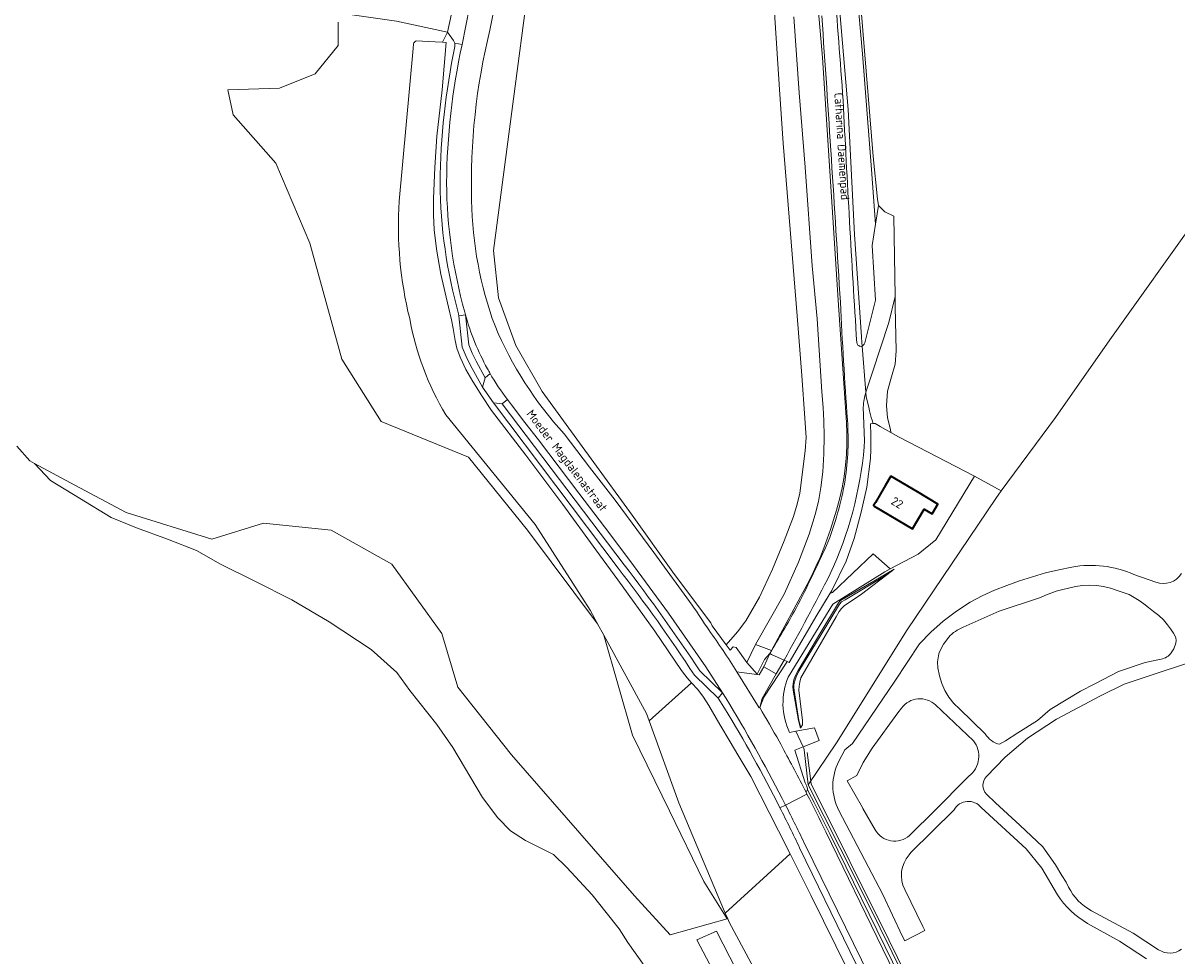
# Model space of a CAD drawing. Extents: x 184422 to 186971, y 345860 to 349088.
# Tile 9 of 59: x 184989 to 185233, y 347022 to 347219. Entities that reach past the tile are written whole.
import ezdxf
from ezdxf.enums import TextEntityAlignment as Align

# ---------------------------------------------------------------- set-up
doc = ezdxf.new("R2010")
doc.units = 0
for name, color, linetype, lineweight in [('B-WE-GR-BOUWLAND-GV', 80, 'Continuous', 13), ('B-WE-GR-GRAS-GV', 60, 'Continuous', 13), ('B-WE-GR-HOUTWAL-GV', 40, 'Continuous', 13), ('B-WE-GW-TALUD_KRUIN-G', 90, 'Continuous', 18), ('B-WE-IE-TERREINAFSCHEIDING_KUNSTMATIG_HEKWERK-G', 20, 'IE-TERREINAFSCHEIDING-KUNSTMATIG', 18), ('B-WE-OG-BEBOUWING-GV', 7, 'Continuous', 35), ('B-WE-OG-BEBOUWING-T18', 1, 'Continuous', 18), ('B-WE-OG-TERREIN_CULTUURSCHEIDING-GV', 7, 'Continuous', 18), ('B-WE-OG-TERREIN_ERF-GV', 7, 'Continuous', 18), ('B-WE-OG-TOPOGRAFIE-T18', 1, 'Continuous', 18), ('B-WE-OG-WATER_MEER-GV', 140, 'Continuous', 18), ('B-WE-OG-WEG-GV', 7, 'Continuous', 18), ('B-WE-VH-ONVERHARD-GV', 252, 'Continuous', 18), ('B-WE-VH-VERHARDING_ASFALT-GV', 252, 'Continuous', 18), ('B-WE-VH-VERHARDING_BETONSTRAATSTEEN-GV', 252, 'Continuous', 18), ('B-WE-VH-VERHARDING_FUNDERING_ZAND-GV', 7, 'Continuous', 18), ('B-WE-VH-VERHARDING_GESLOTEN-GV', 252, 'Continuous', 18), ('B-WE-VH-VERHARDING_HALFVERHARDING_GRIND-GV', 252, 'Continuous', 18), ('B-WE-VH-VERHARDING_OPEN-GV', 252, 'Continuous', 18)]:
    doc.layers.add(name, color=color, linetype=linetype, lineweight=lineweight)
doc.styles.add('NLCS-ISO-M1000-T18', font='NLCS-ISO.ttf', dxfattribs={"height": 1.8})
doc.linetypes.add('IE-TERREINAFSCHEIDING-KUNSTMATIG', pattern='A,4,[82,NLCS.SHX,S=0.75,R=90,X=0,Y=0],4,-2', length=10)

msp = doc.modelspace()

# ---------------------------------------------------------------- linework, layer by layer
at = {"layer": 'B-WE-GR-BOUWLAND-GV', "flags": 128}
for points in [[(185099.923, 347258.152), (185088.491, 347171.201), (185089.52, 347161.199), (185093.152, 347151.154), (185098.724, 347141.476), (185104.915, 347132.967), (185117.688, 347115.403), (185126.643, 347102.857), (185134.259, 347092.709), (185134.583, 347092.044), (185137.531, 347088.032), (185139.896, 347090.762), (185141.638, 347093.103), (185144.511, 347098.1), (185147.255, 347103.999), (185149.695, 347109.959), (185151.664, 347115.124), (185152.459, 347117.685), (185153.056, 347120.05), (185154.17, 347128.928), (185154.329, 347131.775), (185154.068, 347135.86), (185153.427, 347144.852), (185152.438, 347157.42), (185149.491, 347193.87), (185148.753, 347205.188), (185147.273, 347227.911)], [(185165.948, 347221.886), (185168.476, 347191.029), (185169.383, 347182.022), (185169.64, 347180.719), (185170.972, 347179.373), (185172.873, 347178.431), (185173.122, 347161.477), (185173.152, 347159.429), (185173.361, 347150.068), (185173.121, 347147.204), (185172.35, 347144.531), (185171.492, 347141.559), (185171.31, 347138.52), (185171.505, 347135.882), (185172.137, 347133.438), (185172.19, 347132.798), (185173.804, 347131.897), (185173.975, 347131.802), (185189.853, 347123.624), (185195.478, 347120.541), (185195.484, 347120.549), (185206.95, 347136.012), (185218.363, 347152.338), (185255.89, 347204.937)]]:
    msp.add_lwpolyline(points, dxfattribs=at)
at = {"layer": 'B-WE-GR-GRAS-GV', "flags": 128}
for points in [[(185162.307, 347264.625), (185162.064, 347263.711), (185162.071, 347261.864), (185162.64, 347255.772), (185163.854, 347239.494), (185166.209, 347212.674), (185168.163, 347188.298), (185168.973, 347176.761), (185169.64, 347180.719), (185169.383, 347182.022), (185168.476, 347191.029), (185165.948, 347221.886), (185164.523, 347239.282), (185163.217, 347253.609)], [(185168.328, 347145.513), (185166.943, 347141.362), (185167.028, 347140.319), (185167.551, 347138.193), (185167.701, 347137.396), (185168.061, 347136.018), (185168.246, 347135.417), (185168.469, 347134.691), (185168.94, 347134.723), (185169.96, 347134.119), (185172.19, 347132.798), (185172.137, 347133.438), (185171.505, 347135.882), (185171.31, 347138.52), (185171.492, 347141.559), (185172.35, 347144.531), (185173.121, 347147.204), (185173.361, 347150.068), (185173.152, 347159.429), (185173.122, 347161.477), (185171.79, 347156.023)], [(185153.243, 347070.575), (185153.172, 347070.458), (185152.722, 347072.07), (185151.593, 347078.495), (185151.566, 347079.151), (185151.597, 347079.852), (185151.762, 347080.663), (185152.059, 347081.443), (185152.644, 347082.622), (185157.272, 347090.329), (185161.163, 347096.915), (185161.537, 347097.289), (185161.961, 347097.569), (185168.64, 347101.485), (185172.94, 347103.979), (185172.307, 347103.497), (185166.007, 347098.695), (185162.378, 347096.242), (185161.792, 347095.718), (185161.332, 347095.043), (185160.662, 347093.932), (185153.248, 347081.052), (185153.005, 347080.185), (185152.855, 347079.291), (185152.848, 347078.487), (185153.589, 347072.113), (185153.621, 347071.473), (185153.606, 347071.176)], [(185153.243, 347070.575), (185152.819, 347072.092), (185151.828, 347078.405), (185151.778, 347079.041), (185151.792, 347079.613), (185151.968, 347080.476), (185152.222, 347081.26), (185152.787, 347082.474), (185157.491, 347090.198), (185161.375, 347096.646), (185161.83, 347097.09), (185162.582, 347097.523), (185170.852, 347102.522), (185172.307, 347103.497), (185172.94, 347103.979), (185168.64, 347101.485), (185161.961, 347097.569), (185161.537, 347097.289), (185161.163, 347096.915), (185157.272, 347090.329), (185152.644, 347082.622), (185152.059, 347081.443), (185151.762, 347080.663), (185151.597, 347079.852), (185151.566, 347079.151), (185151.593, 347078.495), (185152.722, 347072.07), (185153.172, 347070.458)], [(185172.307, 347103.497), (185170.852, 347102.522), (185162.582, 347097.523), (185161.83, 347097.09), (185161.375, 347096.646), (185157.491, 347090.198), (185152.787, 347082.474), (185152.222, 347081.26), (185151.968, 347080.476), (185151.792, 347079.613), (185151.778, 347079.041), (185151.828, 347078.405), (185152.819, 347072.092), (185153.243, 347070.575), (185153.606, 347071.176), (185153.621, 347071.473), (185153.589, 347072.113), (185152.848, 347078.487), (185152.855, 347079.291), (185153.005, 347080.185), (185153.248, 347081.052), (185160.662, 347093.932), (185161.332, 347095.043), (185161.792, 347095.718), (185162.378, 347096.242), (185166.007, 347098.695)]]:
    msp.add_lwpolyline(points, close=True, dxfattribs=at)
for points in [[(185166.832, 347152.025), (185168.988, 347160.74), (185168.284, 347172.26), (185168.973, 347176.761), (185168.163, 347188.298), (185166.209, 347212.674), (185163.854, 347239.494), (185162.64, 347255.772), (185162.071, 347261.864), (185162.064, 347263.711), (185162.307, 347264.625)], [(185151.732, 347220.479), (185152.881, 347204.452), (185154.156, 347188.815), (185155.647, 347167.947), (185156.715, 347156.829), (185157.64, 347141.407), (185157.963, 347138.071), (185158.092, 347135.287), (185158.124, 347132.021), (185158.058, 347128.287), (185157.865, 347124.527), (185157.461, 347121.232), (185156.951, 347118.296), (185156.289, 347115.516), (185154.988, 347111.344), (185152.739, 347105.507), (185149.692, 347098.713), (185143.712, 347088.09), (185147.053, 347086.815), (185154.552, 347100.752), (185155.522, 347102.626), (185156.433, 347104.532), (185157.282, 347106.465), (185158.069, 347108.424), (185159.502, 347112.394), (185160.779, 347116.417), (185161.415, 347118.762), (185161.942, 347121.133), (185162.363, 347123.525), (185162.678, 347125.934), (185162.87, 347128.186), (185162.96, 347130.444), (185162.952, 347132.704), (185162.848, 347134.961), (185161.118, 347160.759), (185157.82, 347211.915), (185155.461, 347238.386)], [(185160.574, 347232.299), (185163.199, 347200.959), (185164.516, 347174.61), (185166.004, 347153.027), (185166.092, 347151.762), (185166.155, 347150.997)], [(185147.273, 347227.911), (185148.753, 347205.188), (185149.491, 347193.87), (185152.438, 347157.42), (185153.427, 347144.852), (185154.068, 347135.86), (185154.329, 347131.775), (185154.17, 347128.928), (185153.056, 347120.05), (185152.459, 347117.685), (185151.664, 347115.124), (185149.695, 347109.959), (185147.255, 347103.999), (185144.511, 347098.1), (185141.638, 347093.103), (185139.896, 347090.762), (185137.531, 347088.032), (185138.356, 347086.909), (185138.998, 347087.631), (185139.597, 347087.485), (185141.886, 347084.324), (185143.712, 347088.09), (185149.692, 347098.713), (185152.739, 347105.507), (185154.988, 347111.344), (185156.289, 347115.516), (185156.951, 347118.296), (185157.461, 347121.232), (185157.865, 347124.527), (185158.058, 347128.287), (185158.124, 347132.021), (185158.092, 347135.287), (185157.963, 347138.071), (185157.64, 347141.407), (185156.715, 347156.829), (185155.647, 347167.947), (185154.156, 347188.815), (185152.881, 347204.452), (185151.732, 347220.479)], [(184987.975, 347129.94), (184990.708, 347126.865), (184991.746, 347126.307), (185000.245, 347121.743), (185011.01, 347115.962), (185029.057, 347110.322), (185039.96, 347113.706), (185054.247, 347112.202), (185067.03, 347105.059), (185077.557, 347090.396), (185080.941, 347079.117), (185092.22, 347064.83), (185118.162, 347035.128), (185125.681, 347026.857), (185137.712, 347030.24), (185132.825, 347038.136), (185125.572, 347053.006), (185117.786, 347068.966), (185111.699, 347090.09), (185110.386, 347092.492), (185095.604, 347112.202), (185083.197, 347127.617), (185064.774, 347135.136), (185056.503, 347148.295), (185049.735, 347172.734), (185042.592, 347189.652), (185033.568, 347199.804), (185032.44, 347205.067), (185043.344, 347205.443), (185050.863, 347208.451), (185055.751, 347214.466), (185055.751, 347219.354)], [(185161.423, 346986.171), (185138.123, 347029.574), (185137.828, 347030.273), (185137.712, 347030.24), (185125.681, 347026.857), (185118.162, 347035.128), (185092.22, 347064.83), (185080.941, 347079.117), (185077.557, 347090.396), (185067.03, 347105.059), (185054.247, 347112.202), (185039.96, 347113.706), (185029.057, 347110.322), (185011.01, 347115.962), (185000.245, 347121.743), (184991.746, 347126.307), (184995.087, 347122.673), (185001.213, 347118.939), (185007.885, 347114.927), (185013.203, 347112.701), (185019.752, 347110.33), (185025.89, 347107.962), (185030.93, 347105.054), (185038.155, 347101.447), (185045.925, 347097.563), (185053.826, 347092.856), (185062.677, 347087.048), (185068.114, 347082.223), (185070.821, 347078.374), (185076.514, 347071.221), (185079.898, 347066.41), (185086.11, 347055.835), (185089.362, 347051.572), (185092.078, 347048.817), (185095.21, 347046.742), (185101.075, 347043.826), (185103.928, 347041.07), (185109.222, 347035.286), (185112.205, 347031.572), (185114.916, 347028.133), (185116.809, 347025.247), (185120.193, 347020.435)], [(185195.478, 347120.541), (185189.853, 347123.624), (185181.696, 347110.195), (185177.934, 347107.18), (185172.09, 347104.05), (185170.93, 347103.428), (185159.969, 347096.613), (185150.59, 347081.246)], [(185150.871, 347069.542), (185152.193, 347069.795), (185156.141, 347070.552), (185157.07, 347067.885), (185153.759, 347066.523), (185153.905, 347066.218), (185153.943, 347065.893), (185154.813, 347058.498), (185160.769, 347067.333), (185175.676, 347091.179), (185194.316, 347118.897), (185195.478, 347120.541)], [(185177.558, 347012.868), (185169.939, 347028.3), (185164.834, 347038.64), (185154.813, 347058.498), (185153.943, 347065.893), (185153.905, 347066.218), (185153.759, 347066.523), (185151.976, 347065.789), (185154.123, 347058.918), (185154.469, 347058.208), (185154.47, 347058.201), (185154.637, 347057.573), (185154.664, 347057.513), (185154.946, 347056.893), (185156.024, 347054.751), (185159.449, 347048.003), (185172.537, 347021.179)], [(185173.874, 346997.615), (185155.315, 347035.253), (185150.963, 347043.936), (185137.322, 347031.474), (185137.828, 347030.273), (185138.123, 347029.574), (185161.423, 346986.171)], [(185135.395, 347018.093), (185131.298, 347025.786), (185135.455, 347027.622), (185155.355, 346988.867)]]:
    msp.add_lwpolyline(points, dxfattribs=at)
at = {"layer": 'B-WE-GR-GRAS-GV'}
for points in [[(185166.155, 347150.997, 0.1588529), (185166.832, 347152.025)], [(185150.59, 347081.246, 0.2140291), (185150.871, 347069.542)]]:
    msp.add_lwpolyline(points, format="xyb", dxfattribs=at)
at = {"layer": 'B-WE-GR-HOUTWAL-GV', "flags": 128}
for points in [[(185077.716, 347215.147), (185078.771, 347217.277), (185068.038, 347219.546), (185004.868, 347228.624), (185000, 347229.33), (184946.287, 347237.121), (184886.802, 347245.823), (184858.11, 347250.049), (184849.37, 347251.535), (184840.679, 347253.283)], [(185055.751, 347219.354), (185055.751, 347214.466), (185050.863, 347208.451), (185043.344, 347205.443), (185032.44, 347205.067), (185033.568, 347199.804), (185042.592, 347189.652), (185049.735, 347172.734), (185056.503, 347148.295), (185064.774, 347135.136), (185083.197, 347127.617), (185095.604, 347112.202), (185110.386, 347092.492), (185108.818, 347095.362), (185097.248, 347113.452), (185078.383, 347136.534), (185077.705, 347137.709), (185077.052, 347138.901), (185076.424, 347140.109), (185075.823, 347141.332), (185075.248, 347142.569), (185074.701, 347143.819), (185074.181, 347145.082), (185073.688, 347146.357), (185073.225, 347147.642), (185072.79, 347148.936), (185072.384, 347150.24), (185072.007, 347151.551), (185071.659, 347152.868), (185071.342, 347154.192), (185071.053, 347155.52), (185070.795, 347156.852), (185070.434, 347158.363), (185070.103, 347159.884), (185069.8, 347161.412), (185069.528, 347162.947), (185069.284, 347164.488), (185069.071, 347166.035), (185068.888, 347167.586), (185068.735, 347169.14), (185068.612, 347170.697), (185068.52, 347172.256), (185068.458, 347173.816), (185068.426, 347175.376), (185068.425, 347176.936), (185068.454, 347178.493), (185068.513, 347180.048), (185068.602, 347181.599), (185071.551, 347213.793), (185071.613, 347214.765), (185071.692, 347214.977), (185071.82, 347215.17), (185071.99, 347215.329), (185072.186, 347215.441), (185076.169, 347215.234), (185077.716, 347215.147)]]:
    msp.add_lwpolyline(points, dxfattribs=at)
for points in [[(185078.471, 347215.105), (185077.716, 347215.147), (185076.169, 347215.234), (185072.186, 347215.441), (185071.99, 347215.329), (185071.82, 347215.17), (185071.692, 347214.977), (185071.613, 347214.765), (185071.551, 347213.793), (185068.602, 347181.599), (185068.513, 347180.048), (185068.454, 347178.493), (185068.425, 347176.936), (185068.426, 347175.376), (185068.458, 347173.816), (185068.52, 347172.256), (185068.612, 347170.697), (185068.735, 347169.14), (185068.888, 347167.586), (185069.071, 347166.035), (185069.284, 347164.488), (185069.528, 347162.947), (185069.8, 347161.412), (185070.103, 347159.884), (185070.434, 347158.363), (185070.795, 347156.852), (185071.053, 347155.52), (185071.342, 347154.192), (185071.659, 347152.868), (185072.007, 347151.551), (185072.384, 347150.24), (185072.79, 347148.936), (185073.225, 347147.642), (185073.688, 347146.357), (185074.181, 347145.082), (185074.701, 347143.819), (185075.248, 347142.569), (185075.823, 347141.332), (185076.424, 347140.109), (185077.052, 347138.901), (185077.705, 347137.709), (185078.383, 347136.534), (185097.248, 347113.452), (185108.818, 347095.362), (185110.386, 347092.492), (185111.699, 347090.09), (185120.724, 347073.574), (185121.29, 347072.003), (185130.215, 347080.046), (185129.734, 347080.575), (185129.291, 347081.061), (185128.773, 347081.676), (185128.086, 347082.611), (185122.433, 347090.885), (185114.66, 347101.749), (185110.042, 347108.091), (185103.062, 347117.613), (185095.283, 347128.064), (185088.073, 347137.43), (185085.968, 347140.521), (185084.088, 347143.553), (185082.604, 347146.135), (185081.425, 347148.738), (185080.756, 347150.616), (185080.379, 347152.216), (185079.979, 347154.758), (185079.632, 347156.579), (185079.005, 347159.276), (185077.389, 347166.197), (185076.506, 347171.071), (185076.238, 347173.271), (185075.975, 347175.563), (185075.805, 347178.742), (185075.788, 347182.14), (185076.085, 347188.704), (185076.51, 347195.305), (185077.629, 347205.091)], [(185137.828, 347030.273), (185137.322, 347031.474), (185127.507, 347054.742), (185121.29, 347072.003), (185120.724, 347073.574), (185111.699, 347090.09), (185117.786, 347068.966), (185125.572, 347053.006), (185132.825, 347038.136), (185137.712, 347030.24)], [(185137.322, 347031.474), (185150.963, 347043.936), (185148.534, 347048.782), (185142.666, 347060.249), (185139.979, 347064.858), (185138.369, 347067.571), (185136.135, 347071.214), (185133.823, 347075.209), (185132.709, 347077.002), (185131.5, 347078.634), (185130.215, 347080.046), (185121.29, 347072.003), (185127.507, 347054.742)]]:
    msp.add_lwpolyline(points, close=True, dxfattribs=at)
at = {"layer": 'B-WE-GW-TALUD_KRUIN-G', "flags": 128}
for points in [[(185160.574, 347232.299), (185163.199, 347200.959), (185164.516, 347174.61), (185166.004, 347153.027), (185166.092, 347151.762), (185166.155, 347150.997)], [(185078.471, 347215.105), (185077.629, 347205.091), (185076.51, 347195.305), (185076.085, 347188.704), (185075.788, 347182.14), (185075.805, 347178.742), (185075.975, 347175.563), (185076.238, 347173.271), (185076.506, 347171.071), (185077.389, 347166.197), (185079.005, 347159.276), (185079.632, 347156.579), (185079.979, 347154.758), (185080.379, 347152.216), (185080.756, 347150.616), (185081.425, 347148.738), (185082.604, 347146.135), (185084.088, 347143.553), (185085.968, 347140.521), (185088.073, 347137.43), (185095.283, 347128.064), (185103.062, 347117.613), (185110.042, 347108.091), (185114.66, 347101.749), (185122.433, 347090.885), (185128.086, 347082.611), (185128.773, 347081.676), (185129.291, 347081.061), (185129.734, 347080.575), (185130.215, 347080.046), (185131.5, 347078.634), (185132.709, 347077.002), (185133.823, 347075.209), (185136.135, 347071.214), (185138.369, 347067.571), (185139.979, 347064.858), (185142.666, 347060.249), (185148.534, 347048.782), (185150.963, 347043.936), (185155.315, 347035.253), (185173.874, 346997.615)], [(185172.307, 347103.497), (185170.852, 347102.522), (185162.582, 347097.523), (185161.83, 347097.09), (185161.375, 347096.646), (185157.491, 347090.198), (185152.787, 347082.474), (185152.222, 347081.26), (185151.968, 347080.476), (185151.792, 347079.613), (185151.778, 347079.041), (185151.828, 347078.405), (185152.819, 347072.092), (185153.243, 347070.575)], [(185146.706, 347086.186), (185147.053, 347086.815)], [(185150.963, 347043.936), (185148.534, 347048.782), (185142.666, 347060.249), (185139.979, 347064.858), (185138.369, 347067.571), (185136.135, 347071.214), (185133.823, 347075.209), (185132.709, 347077.002), (185131.5, 347078.634), (185130.215, 347080.046)], [(185154.664, 347057.513), (185154.946, 347056.893), (185156.024, 347054.751), (185159.449, 347048.003), (185172.537, 347021.179), (185182.342, 347001.27), (185191.718, 346982.086), (185215.207, 346933.64), (185227.32, 346909.149), (185228.439, 346906.989), (185229.055, 346905.939), (185229.739, 346904.932), (185231.643, 346902.477), (185233.688, 346900.138), (185235.849, 346897.906), (185238.103, 346895.769)], [(185216.374, 346883.157), (185219.484, 346886.533), (185224.443, 346891.214), (185224.88, 346891.58), (185225.329, 346892.13), (185225.475, 346892.59), (185225.475, 346892.987), (185225.387, 346893.4), (185224.466, 346896.135), (185222.69, 346898.936), (185222.235, 346899.838), (185207.274, 346929.502), (185194.857, 346955.002), (185183.718, 346977.741), (185173.874, 346997.615), (185155.315, 347035.253), (185150.963, 347043.936)]]:
    msp.add_lwpolyline(points, dxfattribs=at)
at = {"layer": 'B-WE-IE-TERREINAFSCHEIDING_KUNSTMATIG_HEKWERK-G', "flags": 128}
for points in [[(185148.753, 347205.188), (185147.273, 347227.911)], [(185168.476, 347191.029), (185165.948, 347221.886)], [(185149.491, 347193.87), (185148.753, 347205.188)], [(185152.438, 347157.42), (185149.491, 347193.87)], [(185169.383, 347182.022), (185168.476, 347191.029)], [(185169.64, 347180.719), (185169.383, 347182.022)], [(185170.972, 347179.373), (185169.64, 347180.719)], [(185172.873, 347178.431), (185170.972, 347179.373)], [(185173.122, 347161.477), (185172.873, 347178.431)], [(185173.152, 347159.429), (185173.122, 347161.477)], [(185173.361, 347150.068), (185173.152, 347159.429)], [(185153.427, 347144.852), (185152.438, 347157.42)], [(185173.121, 347147.204), (185173.361, 347150.068)], [(185172.35, 347144.531), (185173.121, 347147.204)], [(185154.068, 347135.86), (185153.427, 347144.852)], [(185171.492, 347141.559), (185172.35, 347144.531)], [(185171.31, 347138.52), (185171.492, 347141.559)], [(185171.505, 347135.882), (185171.31, 347138.52)], [(185154.329, 347131.775), (185154.068, 347135.86)], [(185168.469, 347134.691), (185167.889, 347134.652), (185168.012, 347132.275), (185168.025, 347129.267), (185167.899, 347127.305), (185167.151, 347121.272), (185165.939, 347116.026), (185164.489, 347110.481), (185162.772, 347105.654), (185159.774, 347099.51)], [(185168.469, 347134.691), (185168.94, 347134.723)], [(185169.96, 347134.119), (185168.94, 347134.723)], [(185172.137, 347133.438), (185171.505, 347135.882)], [(185172.19, 347132.798), (185169.96, 347134.119)], [(185172.19, 347132.798), (185172.137, 347133.438)], [(185137.531, 347088.032), (185139.896, 347090.762), (185141.638, 347093.103), (185144.511, 347098.1), (185147.255, 347103.999), (185149.695, 347109.959), (185151.664, 347115.124), (185152.459, 347117.685), (185153.056, 347120.05), (185154.17, 347128.928), (185154.329, 347131.775)], [(185154.17, 347128.928), (185154.329, 347131.775)], [(185172.94, 347103.979), (185168.64, 347101.485), (185161.961, 347097.569), (185161.537, 347097.289), (185161.163, 347096.915), (185157.272, 347090.329), (185152.644, 347082.622), (185152.059, 347081.443), (185151.762, 347080.663), (185151.597, 347079.852), (185151.566, 347079.151), (185151.593, 347078.495), (185152.722, 347072.07), (185153.172, 347070.458)], [(185150.351, 347084.489), (185150.753, 347084.302), (185156.629, 347094.325), (185159.774, 347099.51)], [(185143.712, 347088.09), (185147.053, 347086.815)], [(185141.886, 347084.324), (185139.597, 347087.485)], [(185146.706, 347086.186), (185147.057, 347086.023)], [(185147.057, 347086.023), (185149.697, 347084.794)], [(185149.697, 347084.794), (185150.351, 347084.489)], [(185152.193, 347069.795), (185153.759, 347066.523)], [(185153.759, 347066.523), (185153.905, 347066.218)], [(185153.943, 347065.893), (185153.905, 347066.218)], [(185154.813, 347058.498), (185153.943, 347065.893)], [(185154.586, 347065.355), (185155.42, 347058.728), (185171.819, 347025.818), (185184.441, 347000), (185200.262, 346967.639), (185221.81, 346924.125), (185223.975, 346923.462)], [(185154.813, 347058.498), (185164.834, 347038.64)], [(185164.834, 347038.64), (185169.939, 347028.3)], [(185169.939, 347028.3), (185177.558, 347012.868)]]:
    msp.add_lwpolyline(points, dxfattribs=at)
at = {"layer": 'B-WE-OG-BEBOUWING-GV', "flags": 128}
msp.add_lwpolyline([(185172.239, 347123.619), (185171.097, 347121.703), (185168.944, 347118.092), (185168.943, 347118.09), (185168.537, 347117.408), (185168.706, 347117.308), (185176.77, 347112.502), (185179.247, 347116.66), (185180.897, 347115.677), (185182.12, 347117.73), (185177.825, 347120.29)], close=True, dxfattribs=at)
at = {"layer": 'B-WE-OG-TERREIN_CULTUURSCHEIDING-GV', "flags": 128}
for points in [[(185082.559, 347157.655), (185083.236, 347151.282), (185083.954, 347149.541), (185084.794, 347147.857), (185086.692, 347144.357), (185087.724, 347145.297)], [(185091.389, 347139.781), (185090.3, 347138.881), (185116.024, 347104.907)], [(185131.923, 347082.58), (185136.748, 347077.913), (185135.002, 347080.675), (185133.236, 347083.424), (185125.34, 347094.714), (185117.22, 347105.845), (185111.854, 347112.959), (185106.459, 347120.053), (185097.931, 347131.268), (185095.088, 347134.947), (185092.274, 347138.65)]]:
    msp.add_lwpolyline(points, dxfattribs=at)
at = {"layer": 'B-WE-OG-TERREIN_CULTUURSCHEIDING-GV'}
for points in [[(185087.173, 347146.277, -0.0585317), (185082.559, 347157.655)], [(185087.724, 347145.297, -0.0054273), (185087.173, 347146.277)], [(185092.274, 347138.65, -0.0066041), (185091.389, 347139.781)], [(185116.024, 347104.907, -0.0168545), (185131.923, 347082.58)]]:
    msp.add_lwpolyline(points, format="xyb", dxfattribs=at)
at = {"layer": 'B-WE-OG-TERREIN_CULTUURSCHEIDING-GV', "flags": 128}
msp.add_lwpolyline([(185147.053, 347086.815), (185143.712, 347088.09), (185141.886, 347084.324), (185144.03, 347081.832), (185145.592, 347084.91), (185146.706, 347086.186)], close=True, dxfattribs=at)
at = {"layer": 'B-WE-OG-TERREIN_ERF-GV', "flags": 128}
for points in [[(185255.89, 347204.937), (185218.363, 347152.338), (185206.95, 347136.012), (185195.484, 347120.549), (185195.478, 347120.541), (185194.316, 347118.897), (185175.676, 347091.179), (185160.769, 347067.333), (185154.813, 347058.498), (185164.834, 347038.64), (185169.939, 347028.3), (185177.558, 347012.868), (185183.424, 347000.812), (185189.59, 346988.47), (185193.092, 346981.459), (185213.705, 346940.492), (185221.81, 346924.125), (185223.975, 346923.461), (185227.165, 346922.484), (185227.52, 346915.585), (185241.574, 346896.542)], [(185161.255, 347063.477), (185162.52, 347065.916), (185164.147, 347067.257), (185173.019, 347080.39), (185178.228, 347088.243), (185180.651, 347090.738), (185183.267, 347093.031), (185186.042, 347095.126), (185188.951, 347097.034), (185191.437, 347098.406), (185194.032, 347099.564), (185196.683, 347100.577), (185199.357, 347101.534), (185202.07, 347102.412), (185204.816, 347103.189), (185207.588, 347103.86), (185210.385, 347104.427)], [(185223.403, 347102.872), (185228.038, 347101.221)], [(185231.814, 347090.512), (185231.183, 347091.399), (185230.547, 347092.284), (185229.672, 347093.328), (185228.662, 347094.244), (185227.592, 347095.083), (185226.523, 347095.922), (185225.541, 347096.659), (185224.533, 347097.362), (185223.501, 347098.028), (185222.448, 347098.661), (185219.925, 347099.492), (185218.506, 347099.965), (185217.052, 347100.311), (185215.573, 347100.528), (185214.081, 347100.616), (185212.586, 347100.555), (185211.107, 347100.332), (185209.648, 347100.01), (185208.199, 347099.654), (185207.062, 347099.327), (185205.943, 347098.948)], [(185205.943, 347098.948), (185204.842, 347098.519), (185203.758, 347098.049), (185195.016, 347095.107), (185187.468, 347091.742)], [(185184.403, 347089.679), (185183.275, 347088.204), (185182.471, 347086.531)], [(185231.124, 347086.108), (185231.869, 347087.162), (185232.283, 347088.385)], [(185182.141, 347083.166), (185182.474, 347081.506), (185182.962, 347079.886), (185183.611, 347078.375), (185184.459, 347076.965), (185185.484, 347075.679), (185186.668, 347074.539), (185192.121, 347069.236)], [(185235.349, 347084.416), (185226.664, 347081.522), (185221.394, 347079.737), (185216.405, 347077.314), (185207.119, 347072.349), (185201.023, 347068.35), (185196.284, 347064.376), (185192.341, 347060.25)], [(185195.116, 347067.053), (185196.342, 347067.822), (185199, 347069.488), (185203.131, 347072.077), (185205.822, 347074.398), (185212.155, 347078.254), (185215.177, 347079.819), (185220.192, 347082.391), (185225.796, 347084.341), (185228.856, 347084.935)], [(185173.701, 347073.671), (185168.291, 347066.211), (185166.398, 347063.25), (185165.034, 347060.5), (185163.033, 347059.346), (185166.258, 347053.756), (185166.331, 347053.547), (185168.888, 347049.022)], [(185174.469, 347074.713), (185173.701, 347073.671)], [(185189.61, 347067.818), (185181.627, 347075.356)], [(185176.114, 347047.813), (185176.734, 347048.362), (185181.054, 347052.64), (185188.668, 347060.355)], [(185192.384, 347056.566), (185194.26, 347054.694), (185199.385, 347050.034), (185204.253, 347045.411), (185206.939, 347041.648), (185208.273, 347039.4), (185209.166, 347037.95), (185209.686, 347036.919)], [(185175.127, 347036.423), (185178.986, 347028.605), (185179.371, 347027.82), (185175.148, 347025.586), (185174.63, 347026.658), (185170.5, 347035.398), (185161.263, 347053.127)], [(185185.53, 347053.245), (185185.459, 347053.175), (185176.448, 347044.204), (185176.037, 347043.722)], [(185207.32, 347035.336), (185204.006, 347040.959), (185200.737, 347045.006), (185191.274, 347053.725)], [(185214.511, 347031.965), (185216.339, 347030.981), (185223.318, 347027.204), (185228.647, 347023.711)], [(185226.092, 347021.824), (185220.403, 347025.525), (185213.681, 347029.284)]]:
    msp.add_lwpolyline(points, dxfattribs=at)
for points in [[(185189.853, 347123.624), (185173.975, 347131.802), (185173.804, 347131.897), (185172.19, 347132.798), (185169.96, 347134.119), (185168.94, 347134.723), (185168.469, 347134.691), (185167.889, 347134.652), (185168.012, 347132.275), (185168.025, 347129.267), (185167.899, 347127.305), (185167.151, 347121.272), (185165.939, 347116.026), (185164.489, 347110.481), (185162.772, 347105.654), (185159.774, 347099.51), (185159.421, 347098.928), (185159.711, 347098.987), (185159.915, 347099.086), (185168.517, 347107.243), (185172.09, 347104.05), (185177.934, 347107.18), (185181.696, 347110.195)], [(185168.944, 347118.092), (185171.097, 347121.703), (185172.239, 347123.619), (185177.825, 347120.29), (185182.12, 347117.73), (185180.897, 347115.677), (185179.247, 347116.66), (185176.77, 347112.502), (185168.706, 347117.308), (185168.537, 347117.408), (185168.943, 347118.09)]]:
    msp.add_lwpolyline(points, close=True, dxfattribs=at)
at = {"layer": 'B-WE-OG-TERREIN_ERF-GV'}
for points in [[(185210.385, 347104.427, -0.1518653), (185223.403, 347102.872)], [(185228.038, 347101.221, 0.3453005), (185233.501, 347103.048)], [(185187.468, 347091.742, 0.1119287), (185184.403, 347089.679)], [(185232.283, 347088.385, 0.2015351), (185231.814, 347090.512)], [(185182.471, 347086.531, 0.1248088), (185182.141, 347083.166)], [(185228.856, 347084.935, 0.1688558), (185231.124, 347086.108)], [(185181.627, 347075.356, 0.4502714), (185174.469, 347074.713)], [(185192.121, 347069.236, 0.1988735), (185195.116, 347067.053)], [(185188.668, 347060.355, 0.4172908), (185189.61, 347067.818)], [(185161.263, 347053.127, -0.2444444), (185161.255, 347063.477)], [(185192.341, 347060.25, 0.4085247), (185192.384, 347056.566)], [(185191.274, 347053.725, 0.5306594), (185185.53, 347053.245)], [(185168.888, 347049.022, 0.4775946), (185176.114, 347047.813)], [(185176.037, 347043.722, 0.3000069), (185175.127, 347036.423)], [(185213.681, 347029.284, -0.121569), (185207.32, 347035.336)], [(185209.686, 347036.919, 0.1536956), (185214.511, 347031.965)], [(185228.647, 347023.711, 0.3158242), (185233.485, 347023.861)]]:
    msp.add_lwpolyline(points, format="xyb", dxfattribs=at)
at = {"layer": 'B-WE-OG-WATER_MEER-GV', "flags": 128}
msp.add_lwpolyline([(185120.193, 347020.435), (185116.809, 347025.247), (185114.916, 347028.133), (185112.205, 347031.572), (185109.222, 347035.286), (185103.928, 347041.07), (185101.075, 347043.826), (185095.21, 347046.742), (185092.078, 347048.817), (185089.362, 347051.572), (185086.11, 347055.835), (185079.898, 347066.41), (185076.514, 347071.221), (185070.821, 347078.374), (185068.114, 347082.223), (185062.677, 347087.048), (185053.826, 347092.856), (185045.925, 347097.563), (185038.155, 347101.447), (185030.93, 347105.054), (185025.89, 347107.962), (185019.752, 347110.33), (185013.203, 347112.701), (185007.885, 347114.927), (185001.213, 347118.939), (184995.087, 347122.673), (184991.746, 347126.307), (184990.708, 347126.865), (184987.975, 347129.94)], dxfattribs=at)
at = {"layer": 'B-WE-OG-WEG-GV', "flags": 128}
for points in [[(185097.204, 347265.059), (185087.701, 347217.673)], [(185139.734, 347082.328), (185144.475, 347081.734), (185145.462, 347083.367), (185146.706, 347086.186), (185145.592, 347084.91), (185144.03, 347081.832), (185141.886, 347084.324), (185139.597, 347087.485), (185138.998, 347087.631), (185138.356, 347086.909), (185137.531, 347088.032), (185134.583, 347092.044), (185134.259, 347092.709), (185126.643, 347102.857), (185117.688, 347115.403), (185104.915, 347132.967), (185098.724, 347141.476), (185093.152, 347151.154), (185089.52, 347161.199), (185088.491, 347171.201), (185099.923, 347258.152)], [(185155.461, 347238.386), (185157.82, 347211.915), (185161.118, 347160.759), (185162.848, 347134.961), (185162.952, 347132.704), (185162.96, 347130.444), (185162.87, 347128.186), (185162.678, 347125.934), (185162.363, 347123.525), (185161.942, 347121.133), (185161.415, 347118.762), (185160.779, 347116.417), (185159.502, 347112.394), (185158.069, 347108.424), (185157.282, 347106.465), (185156.433, 347104.532), (185155.522, 347102.626), (185154.552, 347100.752), (185147.053, 347086.815), (185146.706, 347086.186)], [(185166.155, 347150.997), (185166.092, 347151.762), (185166.004, 347153.027), (185164.516, 347174.61), (185163.199, 347200.959), (185160.574, 347232.299)], [(185080.34, 347214.262), (185080.313, 347214.905), (185080.034, 347215.485), (185078.771, 347217.277), (185077.716, 347215.147), (185078.471, 347215.105), (185077.629, 347205.091), (185076.51, 347195.305), (185076.085, 347188.704), (185075.788, 347182.14), (185075.805, 347178.742), (185075.975, 347175.563), (185076.238, 347173.271), (185076.506, 347171.071), (185077.389, 347166.197), (185079.005, 347159.276), (185079.632, 347156.579), (185079.979, 347154.758), (185080.379, 347152.216), (185080.756, 347150.616), (185081.425, 347148.738), (185082.604, 347146.135), (185084.088, 347143.553), (185085.968, 347140.521), (185088.073, 347137.43), (185095.283, 347128.064), (185103.062, 347117.613), (185110.042, 347108.091), (185114.66, 347101.749), (185122.433, 347090.885), (185128.086, 347082.611), (185128.773, 347081.676), (185129.291, 347081.061), (185129.734, 347080.575), (185130.215, 347080.046), (185131.5, 347078.634), (185132.709, 347077.002), (185133.823, 347075.209), (185136.135, 347071.214), (185138.369, 347067.571), (185139.979, 347064.858), (185142.666, 347060.249), (185148.534, 347048.782), (185150.963, 347043.936), (185155.315, 347035.253), (185173.874, 346997.615)], [(185114.754, 347104.196), (185088.442, 347139.069), (185086.167, 347142.404), (185083.61, 347146.975), (185082.682, 347148.863), (185081.852, 347150.798), (185081.158, 347157.439), (185081.116, 347157.838)], [(185159.774, 347099.51), (185162.772, 347105.654), (185164.489, 347110.481), (185165.939, 347116.026), (185167.151, 347121.272), (185167.899, 347127.305), (185168.025, 347129.267), (185168.012, 347132.275), (185167.889, 347134.652), (185168.469, 347134.691), (185168.246, 347135.417), (185168.061, 347136.018), (185167.701, 347137.396), (185167.551, 347138.193), (185167.028, 347140.319), (185166.943, 347141.362)], [(185166.408, 347138.198), (185166.626, 347131.051), (185166.604, 347129.805)], [(185103.338, 347132.537), (185108.675, 347125.533), (185114.08, 347118.58), (185122.26, 347107.534), (185130.348, 347096.422)], [(185149.697, 347084.793), (185150.35, 347084.489), (185150.753, 347084.302), (185156.629, 347094.325), (185159.421, 347098.928), (185159.774, 347099.51)], [(185137.173, 347074.697), (185135.816, 347076.792), (185130.821, 347081.624)], [(185233.688, 346900.138), (185231.643, 346902.477), (185229.739, 346904.932), (185229.055, 346905.939), (185228.439, 346906.989), (185227.32, 346909.149), (185215.207, 346933.64), (185191.718, 346982.086), (185182.342, 347001.27), (185172.537, 347021.179), (185159.449, 347048.003), (185156.024, 347054.751), (185154.946, 347056.893), (185154.664, 347057.513), (185154.328, 347056.972), (185154.535, 347056.567)], [(185158.481, 347048.579), (185170.543, 347023.819), (185182.131, 347000), (185198.318, 346966.73), (185219.587, 346923.023), (185224.705, 346912.678)], [(185218.857, 346909.844), (185213.829, 346920.116), (185192.585, 346963.83), (185174.978, 347000), (185164.916, 347020.67), (185152.984, 347045.218)]]:
    msp.add_lwpolyline(points, dxfattribs=at)
at = {"layer": 'B-WE-OG-WEG-GV'}
for points in [[(185158.166, 347252.499, -0.0040016), (185162.153, 347202.868)], [(185161.581, 347160.28, 0.0021562), (185157.653, 347220.678)], [(185087.701, 347217.673, 0.0674788), (185083.853, 347181.722)], [(185077.214, 347185.423, -0.0495856), (185080.34, 347214.262)], [(185162.153, 347202.868, 0.0032454), (185165.027, 347151.759)], [(185081.116, 347157.838, -0.0670009), (185077.214, 347185.423)], [(185083.853, 347181.722, 0.0845238), (185088.777, 347155.292)], [(185163.061, 347135.397, -0.0060379), (185161.581, 347160.28)], [(185088.777, 347155.292, 0.0850121), (185103.338, 347132.537)], [(185165.027, 347151.759, 0.4238171), (185166.155, 347150.997)], [(185166.943, 347141.362, 0.0596328), (185166.408, 347138.198)], [(185162.559, 347122.804, 0.0547844), (185163.061, 347135.397)], [(185166.604, 347129.805, -0.0859856), (185159.43, 347102.983)], [(185158.66, 347109.012, 0.056688), (185162.559, 347122.804)], [(185152.25, 347095.777, 0.0131647), (185158.66, 347109.012)], [(185130.821, 347081.624, 0.0193381), (185114.754, 347104.196)], [(185159.43, 347102.983, -0.0100623), (185149.697, 347084.793)], [(185130.348, 347096.422, -0.0063979), (185133.825, 347091.183)], [(185146.706, 347086.186, 0.0078161), (185152.25, 347095.777)], [(185133.825, 347091.183, -0.0198784), (185139.734, 347082.328)], [(185148.83, 347053.681, 0.0180294), (185137.173, 347074.697)], [(185154.535, 347056.567, -0.0062246), (185158.481, 347048.579)], [(185152.984, 347045.218, 0.0070686), (185148.83, 347053.681)]]:
    msp.add_lwpolyline(points, format="xyb", dxfattribs=at)
at = {"layer": 'B-WE-OG-WEG-GV', "flags": 128}
msp.add_lwpolyline([(185148.035, 347081.889), (185145.066, 347076.703), (185144.569, 347074.811), (185145.413, 347076.986), (185150.29, 347084.389), (185150.35, 347084.489), (185149.697, 347084.793)], close=True, dxfattribs=at)
at = {"layer": 'B-WE-VH-ONVERHARD-GV', "flags": 128}
for points in [[(185166.155, 347150.997), (185166.943, 347141.362), (185168.328, 347145.513), (185171.79, 347156.023), (185173.122, 347161.477), (185172.873, 347178.431), (185170.972, 347179.373), (185169.64, 347180.719), (185168.973, 347176.761), (185168.284, 347172.26)], [(185168.284, 347172.26), (185168.988, 347160.74), (185166.832, 347152.025)]]:
    msp.add_lwpolyline(points, dxfattribs=at)
at = {"layer": 'B-WE-VH-ONVERHARD-GV'}
msp.add_lwpolyline([(185166.832, 347152.025, -0.1588529), (185166.155, 347150.997)], format="xyb", dxfattribs=at)
at = {"layer": 'B-WE-VH-VERHARDING_ASFALT-GV', "flags": 128}
for points in [[(185087.701, 347217.673), (185097.204, 347265.059), (185092.231, 347266.16), (185083.43, 347222.536), (185081.835, 347214.628)], [(185082.407, 347158.221), (185082.482, 347157.937), (185082.559, 347157.655)], [(185092.274, 347138.65), (185095.088, 347134.947), (185097.931, 347131.268), (185106.459, 347120.053), (185111.854, 347112.959), (185117.22, 347105.845), (185125.34, 347094.714), (185133.236, 347083.424), (185135.002, 347080.675), (185136.748, 347077.913), (185137.515, 347076.684), (185138.279, 347075.453)], [(185130.348, 347096.422), (185122.26, 347107.534), (185114.08, 347118.58), (185108.675, 347125.533), (185103.338, 347132.537)], [(185144.569, 347074.811), (185144.433, 347074.716), (185139.734, 347082.328)], [(185149.346, 347066.38), (185149.024, 347067.068), (185148.66, 347067.716)], [(185150.003, 347054.256), (185154.535, 347056.567), (185154.328, 347056.972)], [(185154.535, 347056.567), (185150.003, 347054.256)], [(185224.705, 346912.678), (185219.587, 346923.023), (185198.318, 346966.73), (185182.131, 347000), (185170.543, 347023.819), (185158.481, 347048.579)], [(185154.157, 347045.842), (185166.002, 347021.572), (185176.494, 347000), (185193.794, 346964.431), (185215.079, 346920.656), (185220.096, 346910.411)]]:
    msp.add_lwpolyline(points, dxfattribs=at)
at = {"layer": 'B-WE-VH-VERHARDING_ASFALT-GV'}
for points in [[(185083.853, 347181.722, -0.0674788), (185087.701, 347217.673)], [(185081.835, 347214.628, 0.0508155), (185078.568, 347185.444)], [(185078.568, 347185.444, 0.065504), (185082.407, 347158.221)], [(185088.777, 347155.292, -0.0845238), (185083.853, 347181.722)], [(185082.559, 347157.655, 0.0585317), (185087.173, 347146.277)], [(185103.338, 347132.537, -0.0850121), (185088.777, 347155.292)], [(185087.173, 347146.277, 0.0054273), (185087.724, 347145.297)], [(185087.724, 347145.297, 0.0316185), (185091.389, 347139.781)], [(185091.389, 347139.781, 0.0066041), (185092.274, 347138.65)], [(185133.825, 347091.183, 0.0063979), (185130.348, 347096.422)], [(185139.734, 347082.328, 0.0198784), (185133.825, 347091.183)], [(185138.279, 347075.453, -0.0167968), (185150.003, 347054.256)], [(185148.66, 347067.716, 0.0055281), (185144.569, 347074.811)], [(185154.328, 347056.972, 0.0073935), (185149.346, 347066.38)], [(185158.481, 347048.579, 0.0062246), (185154.535, 347056.567)], [(185150.003, 347054.256, -0.0063867), (185154.157, 347045.842)]]:
    msp.add_lwpolyline(points, format="xyb", dxfattribs=at)
at = {"layer": 'B-WE-VH-VERHARDING_BETONSTRAATSTEEN-GV', "flags": 128}
for points in [[(185079.628, 347221.116), (185078.771, 347217.277), (185080.034, 347215.485), (185080.313, 347214.905), (185081.835, 347214.628), (185083.43, 347222.536), (185081.954, 347222.677), (185081.483, 347222.237)], [(185086.167, 347142.404), (185086.692, 347144.357), (185084.794, 347147.857), (185083.954, 347149.541), (185083.236, 347151.282), (185082.559, 347157.655), (185081.158, 347157.439), (185081.852, 347150.798), (185082.682, 347148.863), (185083.61, 347146.975)], [(185145.462, 347083.367), (185144.475, 347081.734), (185139.734, 347082.328), (185144.433, 347074.716), (185144.569, 347074.811), (185145.066, 347076.703), (185148.035, 347081.889)]]:
    msp.add_lwpolyline(points, close=True, dxfattribs=at)
at = {"layer": 'B-WE-VH-VERHARDING_BETONSTRAATSTEEN-GV'}
for points in [[(185078.568, 347185.444, -0.0508155), (185081.835, 347214.628)], [(185080.34, 347214.262, 0.0495856), (185077.214, 347185.423)], [(185077.214, 347185.423, 0.0670009), (185081.116, 347157.838)], [(185082.407, 347158.221, -0.065504), (185078.568, 347185.444)], [(185091.389, 347139.781, -0.0316185), (185087.724, 347145.297)], [(185114.754, 347104.196, -0.0193381), (185130.821, 347081.624)], [(185131.923, 347082.58, 0.0168545), (185116.024, 347104.907)], [(185137.173, 347074.697, -0.0180294), (185148.83, 347053.681)], [(185150.003, 347054.256, 0.0167968), (185138.279, 347075.453)], [(185154.157, 347045.842, 0.0063867), (185150.003, 347054.256)], [(185148.83, 347053.681, -0.0070686), (185152.984, 347045.218)]]:
    msp.add_lwpolyline(points, format="xyb", dxfattribs=at)
at = {"layer": 'B-WE-VH-VERHARDING_BETONSTRAATSTEEN-GV', "flags": 128}
for points in [[(185081.835, 347214.628), (185080.313, 347214.905), (185080.34, 347214.262)], [(185081.116, 347157.838), (185081.158, 347157.439), (185082.559, 347157.655), (185082.482, 347157.937), (185082.407, 347158.221)], [(185087.724, 347145.297), (185086.692, 347144.357), (185086.167, 347142.404), (185088.442, 347139.069), (185090.3, 347138.881), (185091.389, 347139.781)], [(185116.024, 347104.907), (185090.3, 347138.881), (185088.442, 347139.069), (185114.754, 347104.196)], [(185130.821, 347081.624), (185135.816, 347076.792), (185136.748, 347077.913), (185131.923, 347082.58)], [(185138.279, 347075.453), (185137.515, 347076.684), (185136.748, 347077.913), (185135.816, 347076.792), (185137.173, 347074.697)], [(185148.83, 347053.681), (185150.003, 347054.256)], [(185150.003, 347054.256), (185148.83, 347053.681)], [(185152.984, 347045.218), (185164.916, 347020.67), (185174.978, 347000), (185192.585, 346963.83), (185213.829, 346920.116), (185218.857, 346909.844)], [(185220.096, 346910.411), (185215.079, 346920.656), (185193.794, 346964.431), (185176.494, 347000), (185166.002, 347021.572), (185154.157, 347045.842)]]:
    msp.add_lwpolyline(points, dxfattribs=at)
at = {"layer": 'B-WE-VH-VERHARDING_FUNDERING_ZAND-GV'}
for points in [[(185162.153, 347202.868, 0.0040016), (185158.166, 347252.499)], [(185157.653, 347220.678, -0.0021562), (185161.581, 347160.28)], [(185165.027, 347151.759, -0.0032454), (185162.153, 347202.868)], [(185161.581, 347160.28, 0.0060379), (185163.061, 347135.397)], [(185166.155, 347150.997, -0.4238171), (185165.027, 347151.759)], [(185166.408, 347138.198, -0.0596328), (185166.943, 347141.362)], [(185163.061, 347135.397, -0.0547844), (185162.559, 347122.804)], [(185159.43, 347102.983, 0.0859856), (185166.604, 347129.805)], [(185162.559, 347122.804, -0.056688), (185158.66, 347109.012)], [(185158.66, 347109.012, -0.0131647), (185152.25, 347095.777)], [(185149.697, 347084.793, 0.0100623), (185159.43, 347102.983)], [(185152.25, 347095.777, -0.0078161), (185146.706, 347086.186)]]:
    msp.add_lwpolyline(points, format="xyb", dxfattribs=at)
at = {"layer": 'B-WE-VH-VERHARDING_FUNDERING_ZAND-GV', "flags": 128}
for points in [[(185166.943, 347141.362), (185166.155, 347150.997)], [(185166.604, 347129.805), (185166.626, 347131.051), (185166.408, 347138.198)], [(185146.706, 347086.186), (185147.056, 347086.023), (185149.697, 347084.793)]]:
    msp.add_lwpolyline(points, dxfattribs=at)
msp.add_lwpolyline([(185145.462, 347083.367), (185148.035, 347081.889), (185149.697, 347084.793), (185147.056, 347086.023), (185146.706, 347086.186)], close=True, dxfattribs=at)
at = {"layer": 'B-WE-VH-VERHARDING_GESLOTEN-GV', "flags": 128}
for points in [[(185210.385, 347104.427), (185207.588, 347103.86), (185204.816, 347103.189), (185202.07, 347102.412), (185199.357, 347101.534), (185196.683, 347100.577), (185194.032, 347099.564), (185191.437, 347098.406), (185188.951, 347097.034), (185186.042, 347095.126), (185183.267, 347093.031), (185180.651, 347090.738), (185178.228, 347088.243), (185173.019, 347080.39), (185164.147, 347067.257), (185162.52, 347065.916), (185161.255, 347063.477)], [(185228.038, 347101.221), (185223.403, 347102.872)], [(185187.468, 347091.742), (185195.016, 347095.107), (185203.758, 347098.049), (185204.842, 347098.519), (185205.943, 347098.948), (185207.062, 347099.327), (185208.199, 347099.654), (185209.648, 347100.01), (185211.107, 347100.332), (185212.586, 347100.555), (185214.081, 347100.616), (185215.573, 347100.528), (185217.052, 347100.311), (185218.506, 347099.965), (185219.925, 347099.492), (185222.448, 347098.661), (185223.501, 347098.028), (185224.533, 347097.362), (185225.541, 347096.659), (185226.523, 347095.922), (185227.592, 347095.083), (185228.662, 347094.244), (185229.672, 347093.328), (185230.547, 347092.284), (185231.183, 347091.399), (185231.814, 347090.512)], [(185182.471, 347086.531), (185183.275, 347088.204), (185184.403, 347089.679)], [(185232.283, 347088.385), (185231.869, 347087.162), (185231.124, 347086.108)], [(185192.121, 347069.236), (185186.668, 347074.539), (185185.484, 347075.679), (185184.459, 347076.965), (185183.611, 347078.375), (185182.962, 347079.886), (185182.474, 347081.506), (185182.141, 347083.166)], [(185192.341, 347060.25), (185196.284, 347064.376), (185201.023, 347068.35), (185207.119, 347072.349), (185216.405, 347077.314), (185221.394, 347079.737), (185226.664, 347081.522), (185235.349, 347084.416)], [(185228.856, 347084.935), (185225.796, 347084.341), (185220.192, 347082.391), (185215.177, 347079.819), (185212.155, 347078.254), (185205.822, 347074.398), (185203.131, 347072.077), (185199, 347069.488), (185196.342, 347067.822), (185195.116, 347067.053)], [(185168.888, 347049.022), (185166.331, 347053.547), (185166.258, 347053.756), (185163.033, 347059.346), (185165.034, 347060.5), (185166.398, 347063.25), (185168.291, 347066.211), (185173.701, 347073.671), (185174.469, 347074.713)], [(185181.627, 347075.356), (185189.61, 347067.818)], [(185188.668, 347060.355), (185181.054, 347052.64), (185176.734, 347048.362), (185176.114, 347047.813)], [(185209.686, 347036.919), (185209.166, 347037.95), (185208.273, 347039.4), (185206.939, 347041.648), (185204.253, 347045.411), (185199.385, 347050.034), (185194.26, 347054.694), (185192.384, 347056.566)], [(185161.263, 347053.127), (185170.5, 347035.398), (185174.63, 347026.658), (185175.148, 347025.586), (185179.371, 347027.82), (185178.986, 347028.605), (185175.127, 347036.423)], [(185176.037, 347043.722), (185176.448, 347044.204), (185185.459, 347053.175), (185185.53, 347053.245)], [(185191.274, 347053.725), (185200.737, 347045.006), (185204.006, 347040.959), (185207.32, 347035.336)], [(185228.647, 347023.711), (185223.318, 347027.204), (185216.339, 347030.981), (185214.511, 347031.965)], [(185233.349, 346859.075), (185231.369, 346860.88), (185211.791, 346876.635), (185216.374, 346883.157), (185214.355, 346884.429), (185203.717, 346891.131), (185196.912, 346898.356), (185192.564, 346904.224), (185188.367, 346911.967), (185186.651, 346917.317), (185184.479, 346925.139), (185182.086, 346933.901), (185179.755, 346940.145), (185155.355, 346988.867), (185135.455, 347027.622), (185131.298, 347025.786), (185135.395, 347018.093), (185158.71, 346971.258), (185163.451, 346961.547), (185170.806, 346948.075), (185175.812, 346938.144), (185179.013, 346929.301), (185183.838, 346915.501), (185184.051, 346914.247)], [(185213.681, 347029.284), (185220.403, 347025.525), (185226.092, 347021.824)]]:
    msp.add_lwpolyline(points, dxfattribs=at)
at = {"layer": 'B-WE-VH-VERHARDING_GESLOTEN-GV'}
for points in [[(185223.403, 347102.872, 0.1518653), (185210.385, 347104.427)], [(185233.501, 347103.048, -0.3453005), (185228.038, 347101.221)], [(185184.403, 347089.679, -0.1119287), (185187.468, 347091.742)], [(185231.814, 347090.512, -0.2015351), (185232.283, 347088.385)], [(185182.141, 347083.166, -0.1248088), (185182.471, 347086.531)], [(185231.124, 347086.108, -0.1688558), (185228.856, 347084.935)], [(185174.469, 347074.713, -0.4502714), (185181.627, 347075.356)], [(185195.116, 347067.053, -0.1988735), (185192.121, 347069.236)], [(185189.61, 347067.818, -0.4172908), (185188.668, 347060.355)], [(185161.255, 347063.477, 0.2444444), (185161.263, 347053.127)], [(185192.384, 347056.566, -0.4085247), (185192.341, 347060.25)], [(185185.53, 347053.245, -0.5306594), (185191.274, 347053.725)], [(185176.114, 347047.813, -0.4775946), (185168.888, 347049.022)], [(185175.127, 347036.423, -0.3000069), (185176.037, 347043.722)], [(185207.32, 347035.336, 0.121569), (185213.681, 347029.284)], [(185214.511, 347031.965, -0.1536956), (185209.686, 347036.919)], [(185233.485, 347023.861, -0.3158242), (185228.647, 347023.711)]]:
    msp.add_lwpolyline(points, format="xyb", dxfattribs=at)
at = {"layer": 'B-WE-VH-VERHARDING_HALFVERHARDING_GRIND-GV', "flags": 128}
msp.add_lwpolyline([(184840.679, 347253.283), (184849.37, 347251.535), (184858.11, 347250.049), (184886.802, 347245.823), (184946.287, 347237.121), (185000, 347229.33), (185004.868, 347228.624), (185068.038, 347219.546), (185078.771, 347217.277), (185079.628, 347221.116), (185000, 347232.75), (184858.291, 347253.454)], dxfattribs=at)
at = {"layer": 'B-WE-VH-VERHARDING_OPEN-GV', "flags": 128}
for points in [[(185150.59, 347081.246), (185159.969, 347096.613), (185170.93, 347103.428), (185172.09, 347104.05), (185168.517, 347107.243), (185159.915, 347099.086), (185159.711, 347098.987), (185159.421, 347098.928), (185156.629, 347094.325), (185150.753, 347084.302), (185150.35, 347084.489), (185150.29, 347084.389), (185145.413, 347076.986), (185144.569, 347074.811)], [(185154.328, 347056.972), (185154.664, 347057.513), (185154.637, 347057.573), (185154.47, 347058.201), (185154.469, 347058.208), (185154.123, 347058.918), (185151.976, 347065.789), (185153.759, 347066.523), (185157.07, 347067.885), (185156.141, 347070.552), (185152.193, 347069.795), (185150.871, 347069.542)], [(185148.66, 347067.716), (185149.024, 347067.068), (185149.346, 347066.38)]]:
    msp.add_lwpolyline(points, dxfattribs=at)
at = {"layer": 'B-WE-VH-VERHARDING_OPEN-GV'}
for points in [[(185150.871, 347069.542, -0.2140291), (185150.59, 347081.246)], [(185144.569, 347074.811, -0.0055281), (185148.66, 347067.716)], [(185149.346, 347066.38, -0.0073935), (185154.328, 347056.972)]]:
    msp.add_lwpolyline(points, format="xyb", dxfattribs=at)

# ---------------------------------------------------------------- texts
at = {"layer": 'B-WE-OG-BEBOUWING-T18', "style": 'NLCS-ISO-M1000-T18'}
msp.add_text('22', height=1.8, rotation=329.2, dxfattribs=at).set_placement((185173.551, 347118.007), align=Align.MIDDLE)
at = {"layer": 'B-WE-OG-TOPOGRAFIE-T18', "style": 'NLCS-ISO-M1000-T18'}
for s, rotation, p in [('Catharina Daemenpad', 273.6, (185161.625, 347193.166)), ('Moeder Magdalenastraat', 307.4, (185103.743, 347126.732))]:
    msp.add_text(s, height=1.8, rotation=rotation, dxfattribs=at).set_placement(p, align=Align.MIDDLE)

doc.saveas('drawing.dxf')
